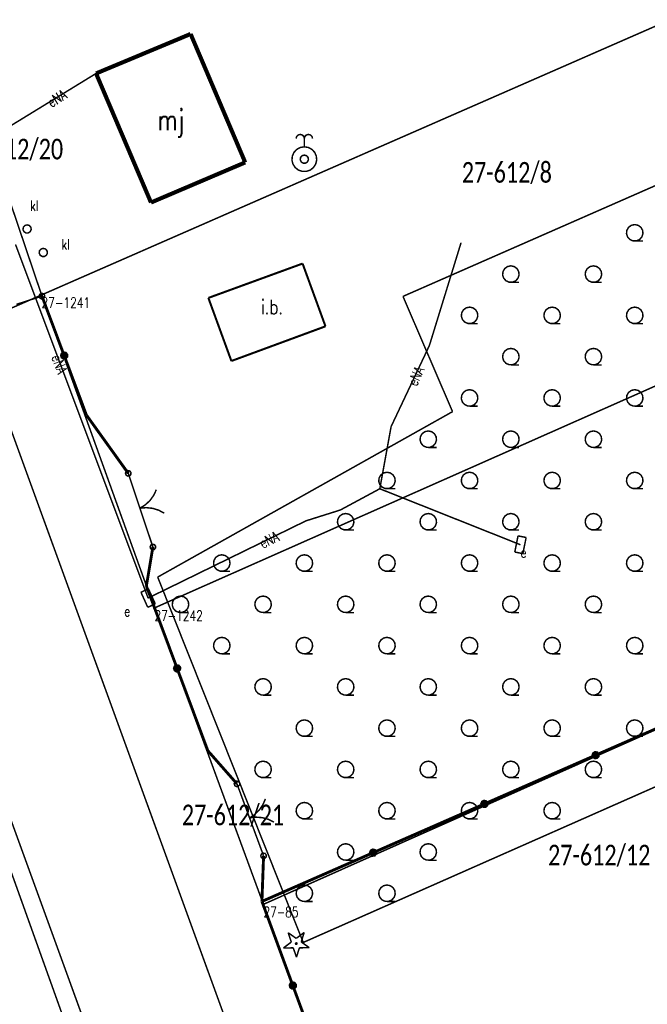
# Model space of a CAD drawing. Header units: metres. Extents: x 7542868 to 7543897, y 5828496 to 5830561.
# Tile 79 of 122: x 7543419 to 7543457, y 5830143 to 5830203. Entities that reach past the tile are written whole.
import ezdxf
from ezdxf.enums import TextEntityAlignment as Align

# ---------------------------------------------------------------- set-up
doc = ezdxf.new("R2010")
doc.units = ezdxf.units.M
doc.header["$MEASUREMENT"] = 0
for name, color, linetype in [('BDOT500_BUIB_E_T_6', 7, 'Continuous'), ('BDOT500_BUIB_L_10', 7, 'Continuous'), ('BDOT500_KTOK_L_1', 7, 'Continuous'), ('BDOT500_KTOK_L_4', 7, 'Continuous'), ('BDOT500_OBOP_T_0', 7, 'Continuous'), ('BDOT500_PTTL_L_4', 7, 'Continuous'), ('BUDYNKI_EGBB_E_T_0', 7, 'Continuous'), ('BUDYNKI_EGBB_L_0', 7, 'Continuous'), ('GESUT_SUPE_E_T_3', 7, 'Continuous'), ('GESUT_SUPE_L_3', 7, 'Continuous'), ('GESUT_SUUE_E_T_2', 7, 'Continuous'), ('GESUT_SUUE_T_3', 7, 'Continuous'), ('GESUT_SUUK_E_T_3', 7, 'Continuous'), ('GESUT_SUUK_T_2', 7, 'Continuous'), ('GESUT_SUUK_T_4', 7, 'Continuous'), ('GESUT_SUUW_T_2', 7, 'Continuous'), ('GLOWNA_BAZA_DZIALKI', 7, 'Continuous'), ('GLOWNA_BAZA_NUMERY_PUNKTOW', 7, 'Continuous'), ('GLOWNA_BAZA_PUNKTY', 7, 'Continuous'), ('SZUMIN_511-1_DROGA_POM_UZUPEL__', 7, 'Continuous')]:
    doc.layers.add(name, color=color, linetype=linetype)
doc.layers.add('Numery_dzialek', color=7, linetype='Continuous', lineweight=13)
doc.styles.add('Legend', font='calibri.ttf')
doc.styles.add('STYL_ARIAL', font='simplex', dxfattribs={"width": 0.75, "oblique": 0.1})

msp = doc.modelspace()

# ---------------------------------------------------------------- linework, layer by layer
at = {"layer": 'BDOT500_BUIB_L_10', "color": 7, "const_width": 0.125}
for points in [[(7543430.0776, 5830186.0676), (7543435.7809, 5830188.1483)], [(7543435.7809, 5830188.1483), (7543437.1675, 5830184.3474)], [(7543431.4713, 5830182.2474), (7543430.0776, 5830186.0676)], [(7543437.1675, 5830184.3474), (7543431.4713, 5830182.2474)]]:
    msp.add_lwpolyline(points, dxfattribs=at)
at = {"layer": 'BDOT500_KTOK_L_1', "color": 7, "const_width": 0.09}
for points in [[(7543418.4561, 5830185.6761), (7543420.0021, 5830186.1781)], [(7543419.8676, 5830186.0741), (7543419.8323, 5830186.1849), (7543419.8764, 5830186.2925), (7543419.9794, 5830186.3466), (7543420.093, 5830186.3218), (7543420.1641, 5830186.2298), (7543420.1594, 5830186.1136), (7543420.0812, 5830186.0276), (7543419.9659, 5830186.012), (7543419.8676, 5830186.0741)], [(7543425.0932, 5830175.3389), (7543425.0579, 5830175.4497), (7543425.102, 5830175.5573), (7543425.2049, 5830175.6113), (7543425.3186, 5830175.5866), (7543425.3897, 5830175.4946), (7543425.385, 5830175.3784), (7543425.3067, 5830175.2924), (7543425.1915, 5830175.2768), (7543425.0932, 5830175.3389)], [(7543425.2277, 5830175.4429), (7543425.7752, 5830173.8055)], [(7543425.6959, 5830174.0426), (7543426.1715, 5830172.62)], [(7543426.9288, 5830174.4548), (7543426.7665, 5830174.1068), (7543426.5407, 5830173.7962), (7543426.2596, 5830173.5344), (7543425.9337, 5830173.3313)], [(7543425.9337, 5830173.3313), (7543426.3163, 5830173.365), (7543426.6982, 5830173.3249), (7543427.0655, 5830173.2126), (7543427.4045, 5830173.0322)], [(7543426.1715, 5830172.62), (7543426.719, 5830170.9826)], [(7543426.5845, 5830170.8786), (7543426.5491, 5830170.9894), (7543426.5933, 5830171.097), (7543426.6962, 5830171.1511), (7543426.8098, 5830171.1263), (7543426.881, 5830171.0343), (7543426.8763, 5830170.9181), (7543426.798, 5830170.8321), (7543426.6828, 5830170.8165), (7543426.5845, 5830170.8786)], [(7543431.6752, 5830156.5319), (7543431.6398, 5830156.6427), (7543431.684, 5830156.7503), (7543431.7869, 5830156.8043), (7543431.9005, 5830156.7796), (7543431.9717, 5830156.6876), (7543431.967, 5830156.5714), (7543431.8887, 5830156.4854), (7543431.7735, 5830156.4698), (7543431.6752, 5830156.5319)], [(7543431.8097, 5830156.6359), (7543432.3984, 5830155.0424)], [(7543433.5312, 5830155.7274), (7543433.3798, 5830155.3745), (7543433.1638, 5830155.057), (7543432.8911, 5830154.7867), (7543432.5717, 5830154.5734)], [(7543432.3118, 5830155.2769), (7543432.8316, 5830153.8699)], [(7543432.5717, 5830154.5734), (7543432.953, 5830154.619), (7543433.336, 5830154.5909), (7543433.7066, 5830154.4902), (7543434.051, 5830154.3204)], [(7543432.8316, 5830153.8699), (7543433.4203, 5830152.2764)], [(7543433.2858, 5830152.1725), (7543433.2505, 5830152.2833), (7543433.2946, 5830152.3908), (7543433.3975, 5830152.4449), (7543433.5112, 5830152.4201), (7543433.5823, 5830152.3281), (7543433.5776, 5830152.2119), (7543433.4993, 5830152.1259), (7543433.3841, 5830152.1103), (7543433.2858, 5830152.1725)]]:
    msp.add_lwpolyline(points, dxfattribs=at)
at = {"layer": 'BDOT500_KTOK_L_4', "color": 7, "const_width": 0.175}
for points in [[(7543421.3474, 5830182.5769), (7543420.0021, 5830186.1781)], [(7543421.2129, 5830182.473), (7543421.1776, 5830182.5838), (7543421.2217, 5830182.6913), (7543421.3247, 5830182.7454), (7543421.4383, 5830182.7206), (7543421.5094, 5830182.6286), (7543421.5047, 5830182.5124), (7543421.4265, 5830182.4264), (7543421.3112, 5830182.4108), (7543421.2129, 5830182.473)], [(7543422.6927, 5830178.9758), (7543421.3474, 5830182.5769)], [(7543425.2277, 5830175.4429), (7543422.6927, 5830178.9758)], [(7543426.3254, 5830168.6195), (7543426.719, 5830170.9826)], [(7543428.1854, 5830163.6317), (7543426.3254, 5830168.6195)], [(7543428.0509, 5830163.5277), (7543428.0156, 5830163.6385), (7543428.0597, 5830163.7461), (7543428.1627, 5830163.8002), (7543428.2763, 5830163.7754), (7543428.3474, 5830163.6834), (7543428.3427, 5830163.5672), (7543428.2645, 5830163.4812), (7543428.1492, 5830163.4656), (7543428.0509, 5830163.5277)], [(7543430.0455, 5830158.6439), (7543428.1854, 5830163.6317)], [(7543460.2586, 5830161.3276), (7543453.5238, 5830158.3745)], [(7543431.8097, 5830156.6359), (7543430.0455, 5830158.6439)], [(7543453.5238, 5830158.3745), (7543446.789, 5830155.4214)], [(7543453.3893, 5830158.2706), (7543453.3539, 5830158.3813), (7543453.3981, 5830158.4889), (7543453.501, 5830158.543), (7543453.6146, 5830158.5182), (7543453.6858, 5830158.4262), (7543453.6811, 5830158.31), (7543453.6028, 5830158.224), (7543453.4876, 5830158.2084), (7543453.3893, 5830158.2706)], [(7543446.789, 5830155.4214), (7543440.0543, 5830152.4684)], [(7543446.6545, 5830155.3175), (7543446.6192, 5830155.4283), (7543446.6633, 5830155.5359), (7543446.7663, 5830155.5899), (7543446.8799, 5830155.5651), (7543446.951, 5830155.4731), (7543446.9463, 5830155.3569), (7543446.8681, 5830155.2709), (7543446.7528, 5830155.2553), (7543446.6545, 5830155.3175)], [(7543440.0543, 5830152.4684), (7543433.3195, 5830149.5153)], [(7543439.9198, 5830152.3644), (7543439.8844, 5830152.4752), (7543439.9285, 5830152.5828), (7543440.0315, 5830152.6368), (7543440.1451, 5830152.6121), (7543440.2162, 5830152.5201), (7543440.2116, 5830152.4039), (7543440.1333, 5830152.3179), (7543440.0181, 5830152.3023), (7543439.9198, 5830152.3644)], [(7543433.3195, 5830149.5153), (7543433.4203, 5830152.2764)], [(7543435.1903, 5830144.4226), (7543433.3195, 5830149.5153)], [(7543435.0558, 5830144.3186), (7543435.0204, 5830144.4294), (7543435.0645, 5830144.537), (7543435.1675, 5830144.591), (7543435.2811, 5830144.5663), (7543435.3522, 5830144.4743), (7543435.3476, 5830144.3581), (7543435.2693, 5830144.2721), (7543435.1541, 5830144.2565), (7543435.0558, 5830144.3186)], [(7543437.061, 5830139.3298), (7543435.1903, 5830144.4226)]]:
    msp.add_lwpolyline(points, dxfattribs=at)
at = {"layer": 'BDOT500_OBOP_T_0', "color": 3, "const_width": 0.09}
for points in [[(7543434.9063, 5830147.6221), (7543435.3961, 5830147.2754)], [(7543435.0988, 5830147.0537), (7543434.9063, 5830147.6221)], [(7543435.3961, 5830147.2754), (7543435.8771, 5830147.6341)], [(7543435.8771, 5830147.6341), (7543435.6988, 5830147.0612)], [(7543435.6988, 5830147.0612), (7543436.1886, 5830146.7145)], [(7543434.6178, 5830146.695), (7543435.0988, 5830147.0537)], [(7543435.2178, 5830146.7025), (7543434.6178, 5830146.695)], [(7543435.4103, 5830146.1341), (7543435.2178, 5830146.7025)], [(7543435.4, 5830147.005), (7543435.4318, 5830146.9918), (7543435.445, 5830146.96), (7543435.4318, 5830146.9282), (7543435.4, 5830146.915), (7543435.3682, 5830146.9282), (7543435.355, 5830146.96), (7543435.3682, 5830146.9918), (7543435.4, 5830147.005)], [(7543435.5886, 5830146.7071), (7543435.4103, 5830146.1341)], [(7543436.1886, 5830146.7145), (7543435.5886, 5830146.7071)]]:
    msp.add_lwpolyline(points, dxfattribs=at)
at = {"layer": 'BDOT500_PTTL_L_4', "color": 7, "const_width": 0.09}
for points in [[(7543441.86, 5830186.16), (7543478.07, 5830202.06)], [(7543455.89, 5830190.51), (7543456.0934, 5830190.4668), (7543456.2616, 5830190.3446), (7543456.3655, 5830190.1645), (7543456.3873, 5830189.9577), (7543456.323, 5830189.76), (7543456.1839, 5830189.6055), (7543455.994, 5830189.5209), (7543455.786, 5830189.5209), (7543455.5961, 5830189.6055), (7543455.457, 5830189.76), (7543455.3927, 5830189.9577), (7543455.4145, 5830190.1645), (7543455.5184, 5830190.3446), (7543455.6866, 5830190.4668), (7543455.89, 5830190.51)], [(7543455.89, 5830189.51), (7543456.39, 5830189.51)], [(7543448.39, 5830188.01), (7543448.5934, 5830187.9668), (7543448.7616, 5830187.8446), (7543448.8655, 5830187.6645), (7543448.8873, 5830187.4577), (7543448.823, 5830187.26), (7543448.6839, 5830187.1055), (7543448.494, 5830187.0209), (7543448.286, 5830187.0209), (7543448.0961, 5830187.1055), (7543447.957, 5830187.26), (7543447.8927, 5830187.4577), (7543447.9145, 5830187.6645), (7543448.0184, 5830187.8446), (7543448.1866, 5830187.9668), (7543448.39, 5830188.01)], [(7543453.39, 5830188.01), (7543453.5934, 5830187.9668), (7543453.7616, 5830187.8446), (7543453.8655, 5830187.6645), (7543453.8873, 5830187.4577), (7543453.823, 5830187.26), (7543453.6839, 5830187.1055), (7543453.494, 5830187.0209), (7543453.286, 5830187.0209), (7543453.0961, 5830187.1055), (7543452.957, 5830187.26), (7543452.8927, 5830187.4577), (7543452.9145, 5830187.6645), (7543453.0184, 5830187.8446), (7543453.1866, 5830187.9668), (7543453.39, 5830188.01)], [(7543448.39, 5830187.01), (7543448.89, 5830187.01)], [(7543453.39, 5830187.01), (7543453.89, 5830187.01)], [(7543444.86, 5830179.18), (7543441.86, 5830186.16)], [(7543445.89, 5830185.51), (7543446.0934, 5830185.4668), (7543446.2616, 5830185.3446), (7543446.3655, 5830185.1645), (7543446.3873, 5830184.9577), (7543446.323, 5830184.76), (7543446.1839, 5830184.6055), (7543445.994, 5830184.5209), (7543445.786, 5830184.5209), (7543445.5961, 5830184.6055), (7543445.457, 5830184.76), (7543445.3927, 5830184.9577), (7543445.4145, 5830185.1645), (7543445.5184, 5830185.3446), (7543445.6866, 5830185.4668), (7543445.89, 5830185.51)], [(7543450.89, 5830185.51), (7543451.0934, 5830185.4668), (7543451.2616, 5830185.3446), (7543451.3655, 5830185.1645), (7543451.3873, 5830184.9577), (7543451.323, 5830184.76), (7543451.1839, 5830184.6055), (7543450.994, 5830184.5209), (7543450.786, 5830184.5209), (7543450.5961, 5830184.6055), (7543450.457, 5830184.76), (7543450.3927, 5830184.9577), (7543450.4145, 5830185.1645), (7543450.5184, 5830185.3446), (7543450.6866, 5830185.4668), (7543450.89, 5830185.51)], [(7543455.89, 5830185.51), (7543456.0934, 5830185.4668), (7543456.2616, 5830185.3446), (7543456.3655, 5830185.1645), (7543456.3873, 5830184.9577), (7543456.323, 5830184.76), (7543456.1839, 5830184.6055), (7543455.994, 5830184.5209), (7543455.786, 5830184.5209), (7543455.5961, 5830184.6055), (7543455.457, 5830184.76), (7543455.3927, 5830184.9577), (7543455.4145, 5830185.1645), (7543455.5184, 5830185.3446), (7543455.6866, 5830185.4668), (7543455.89, 5830185.51)], [(7543445.89, 5830184.51), (7543446.39, 5830184.51)], [(7543450.89, 5830184.51), (7543451.39, 5830184.51)], [(7543455.89, 5830184.51), (7543456.39, 5830184.51)], [(7543448.39, 5830183.01), (7543448.5934, 5830182.9668), (7543448.7616, 5830182.8446), (7543448.8655, 5830182.6645), (7543448.8873, 5830182.4577), (7543448.823, 5830182.26), (7543448.6839, 5830182.1055), (7543448.494, 5830182.0209), (7543448.286, 5830182.0209), (7543448.0961, 5830182.1055), (7543447.957, 5830182.26), (7543447.8927, 5830182.4577), (7543447.9145, 5830182.6645), (7543448.0184, 5830182.8446), (7543448.1866, 5830182.9668), (7543448.39, 5830183.01)], [(7543453.39, 5830183.01), (7543453.5934, 5830182.9668), (7543453.7616, 5830182.8446), (7543453.8655, 5830182.6645), (7543453.8873, 5830182.4577), (7543453.823, 5830182.26), (7543453.6839, 5830182.1055), (7543453.494, 5830182.0209), (7543453.286, 5830182.0209), (7543453.0961, 5830182.1055), (7543452.957, 5830182.26), (7543452.8927, 5830182.4577), (7543452.9145, 5830182.6645), (7543453.0184, 5830182.8446), (7543453.1866, 5830182.9668), (7543453.39, 5830183.01)], [(7543448.39, 5830182.01), (7543448.89, 5830182.01)], [(7543453.39, 5830182.01), (7543453.89, 5830182.01)], [(7543445.89, 5830180.51), (7543446.0934, 5830180.4668), (7543446.2616, 5830180.3446), (7543446.3655, 5830180.1645), (7543446.3873, 5830179.9577), (7543446.323, 5830179.76), (7543446.1839, 5830179.6055), (7543445.994, 5830179.5209), (7543445.786, 5830179.5209), (7543445.5961, 5830179.6055), (7543445.457, 5830179.76), (7543445.3927, 5830179.9577), (7543445.4145, 5830180.1645), (7543445.5184, 5830180.3446), (7543445.6866, 5830180.4668), (7543445.89, 5830180.51)], [(7543450.89, 5830180.51), (7543451.0934, 5830180.4668), (7543451.2616, 5830180.3446), (7543451.3655, 5830180.1645), (7543451.3873, 5830179.9577), (7543451.323, 5830179.76), (7543451.1839, 5830179.6055), (7543450.994, 5830179.5209), (7543450.786, 5830179.5209), (7543450.5961, 5830179.6055), (7543450.457, 5830179.76), (7543450.3927, 5830179.9577), (7543450.4145, 5830180.1645), (7543450.5184, 5830180.3446), (7543450.6866, 5830180.4668), (7543450.89, 5830180.51)], [(7543455.89, 5830180.51), (7543456.0934, 5830180.4668), (7543456.2616, 5830180.3446), (7543456.3655, 5830180.1645), (7543456.3873, 5830179.9577), (7543456.323, 5830179.76), (7543456.1839, 5830179.6055), (7543455.994, 5830179.5209), (7543455.786, 5830179.5209), (7543455.5961, 5830179.6055), (7543455.457, 5830179.76), (7543455.3927, 5830179.9577), (7543455.4145, 5830180.1645), (7543455.5184, 5830180.3446), (7543455.6866, 5830180.4668), (7543455.89, 5830180.51)], [(7543445.89, 5830179.51), (7543446.39, 5830179.51)], [(7543450.89, 5830179.51), (7543451.39, 5830179.51)], [(7543455.89, 5830179.51), (7543456.39, 5830179.51)], [(7543427.01, 5830169.16), (7543444.86, 5830179.18)], [(7543443.39, 5830178.01), (7543443.5934, 5830177.9668), (7543443.7616, 5830177.8446), (7543443.8655, 5830177.6645), (7543443.8873, 5830177.4577), (7543443.823, 5830177.26), (7543443.6839, 5830177.1055), (7543443.494, 5830177.0209), (7543443.286, 5830177.0209), (7543443.0961, 5830177.1055), (7543442.957, 5830177.26), (7543442.8927, 5830177.4577), (7543442.9145, 5830177.6645), (7543443.0184, 5830177.8446), (7543443.1866, 5830177.9668), (7543443.39, 5830178.01)], [(7543448.39, 5830178.01), (7543448.5934, 5830177.9668), (7543448.7616, 5830177.8446), (7543448.8655, 5830177.6645), (7543448.8873, 5830177.4577), (7543448.823, 5830177.26), (7543448.6839, 5830177.1055), (7543448.494, 5830177.0209), (7543448.286, 5830177.0209), (7543448.0961, 5830177.1055), (7543447.957, 5830177.26), (7543447.8927, 5830177.4577), (7543447.9145, 5830177.6645), (7543448.0184, 5830177.8446), (7543448.1866, 5830177.9668), (7543448.39, 5830178.01)], [(7543453.39, 5830178.01), (7543453.5934, 5830177.9668), (7543453.7616, 5830177.8446), (7543453.8655, 5830177.6645), (7543453.8873, 5830177.4577), (7543453.823, 5830177.26), (7543453.6839, 5830177.1055), (7543453.494, 5830177.0209), (7543453.286, 5830177.0209), (7543453.0961, 5830177.1055), (7543452.957, 5830177.26), (7543452.8927, 5830177.4577), (7543452.9145, 5830177.6645), (7543453.0184, 5830177.8446), (7543453.1866, 5830177.9668), (7543453.39, 5830178.01)], [(7543443.39, 5830177.01), (7543443.89, 5830177.01)], [(7543448.39, 5830177.01), (7543448.89, 5830177.01)], [(7543453.39, 5830177.01), (7543453.89, 5830177.01)], [(7543440.89, 5830175.51), (7543441.0934, 5830175.4668), (7543441.2616, 5830175.3446), (7543441.3655, 5830175.1645), (7543441.3873, 5830174.9577), (7543441.323, 5830174.76), (7543441.1839, 5830174.6055), (7543440.994, 5830174.5209), (7543440.786, 5830174.5209), (7543440.5961, 5830174.6055), (7543440.457, 5830174.76), (7543440.3927, 5830174.9577), (7543440.4145, 5830175.1645), (7543440.5184, 5830175.3446), (7543440.6866, 5830175.4668), (7543440.89, 5830175.51)], [(7543445.89, 5830175.51), (7543446.0934, 5830175.4668), (7543446.2616, 5830175.3446), (7543446.3655, 5830175.1645), (7543446.3873, 5830174.9577), (7543446.323, 5830174.76), (7543446.1839, 5830174.6055), (7543445.994, 5830174.5209), (7543445.786, 5830174.5209), (7543445.5961, 5830174.6055), (7543445.457, 5830174.76), (7543445.3927, 5830174.9577), (7543445.4145, 5830175.1645), (7543445.5184, 5830175.3446), (7543445.6866, 5830175.4668), (7543445.89, 5830175.51)], [(7543450.89, 5830175.51), (7543451.0934, 5830175.4668), (7543451.2616, 5830175.3446), (7543451.3655, 5830175.1645), (7543451.3873, 5830174.9577), (7543451.323, 5830174.76), (7543451.1839, 5830174.6055), (7543450.994, 5830174.5209), (7543450.786, 5830174.5209), (7543450.5961, 5830174.6055), (7543450.457, 5830174.76), (7543450.3927, 5830174.9577), (7543450.4145, 5830175.1645), (7543450.5184, 5830175.3446), (7543450.6866, 5830175.4668), (7543450.89, 5830175.51)], [(7543455.89, 5830175.51), (7543456.0934, 5830175.4668), (7543456.2616, 5830175.3446), (7543456.3655, 5830175.1645), (7543456.3873, 5830174.9577), (7543456.323, 5830174.76), (7543456.1839, 5830174.6055), (7543455.994, 5830174.5209), (7543455.786, 5830174.5209), (7543455.5961, 5830174.6055), (7543455.457, 5830174.76), (7543455.3927, 5830174.9577), (7543455.4145, 5830175.1645), (7543455.5184, 5830175.3446), (7543455.6866, 5830175.4668), (7543455.89, 5830175.51)], [(7543440.89, 5830174.51), (7543441.39, 5830174.51)], [(7543445.89, 5830174.51), (7543446.39, 5830174.51)], [(7543450.89, 5830174.51), (7543451.39, 5830174.51)], [(7543455.89, 5830174.51), (7543456.39, 5830174.51)], [(7543410.46, 5830172.74), (7543435.63, 5830102.47)], [(7543438.39, 5830173.01), (7543438.5934, 5830172.9668), (7543438.7616, 5830172.8446), (7543438.8655, 5830172.6645), (7543438.8873, 5830172.4577), (7543438.823, 5830172.26), (7543438.6839, 5830172.1055), (7543438.494, 5830172.0209), (7543438.286, 5830172.0209), (7543438.0961, 5830172.1055), (7543437.957, 5830172.26), (7543437.8927, 5830172.4577), (7543437.9145, 5830172.6645), (7543438.0184, 5830172.8446), (7543438.1866, 5830172.9668), (7543438.39, 5830173.01)], [(7543443.39, 5830173.01), (7543443.5934, 5830172.9668), (7543443.7616, 5830172.8446), (7543443.8655, 5830172.6645), (7543443.8873, 5830172.4577), (7543443.823, 5830172.26), (7543443.6839, 5830172.1055), (7543443.494, 5830172.0209), (7543443.286, 5830172.0209), (7543443.0961, 5830172.1055), (7543442.957, 5830172.26), (7543442.8927, 5830172.4577), (7543442.9145, 5830172.6645), (7543443.0184, 5830172.8446), (7543443.1866, 5830172.9668), (7543443.39, 5830173.01)], [(7543448.39, 5830173.01), (7543448.5934, 5830172.9668), (7543448.7616, 5830172.8446), (7543448.8655, 5830172.6645), (7543448.8873, 5830172.4577), (7543448.823, 5830172.26), (7543448.6839, 5830172.1055), (7543448.494, 5830172.0209), (7543448.286, 5830172.0209), (7543448.0961, 5830172.1055), (7543447.957, 5830172.26), (7543447.8927, 5830172.4577), (7543447.9145, 5830172.6645), (7543448.0184, 5830172.8446), (7543448.1866, 5830172.9668), (7543448.39, 5830173.01)], [(7543453.39, 5830173.01), (7543453.5934, 5830172.9668), (7543453.7616, 5830172.8446), (7543453.8655, 5830172.6645), (7543453.8873, 5830172.4577), (7543453.823, 5830172.26), (7543453.6839, 5830172.1055), (7543453.494, 5830172.0209), (7543453.286, 5830172.0209), (7543453.0961, 5830172.1055), (7543452.957, 5830172.26), (7543452.8927, 5830172.4577), (7543452.9145, 5830172.6645), (7543453.0184, 5830172.8446), (7543453.1866, 5830172.9668), (7543453.39, 5830173.01)], [(7543438.39, 5830172.01), (7543438.89, 5830172.01)], [(7543443.39, 5830172.01), (7543443.89, 5830172.01)], [(7543448.39, 5830172.01), (7543448.89, 5830172.01)], [(7543453.39, 5830172.01), (7543453.89, 5830172.01)], [(7543430.89, 5830170.51), (7543431.0934, 5830170.4668), (7543431.2616, 5830170.3446), (7543431.3655, 5830170.1645), (7543431.3873, 5830169.9577), (7543431.323, 5830169.76), (7543431.1839, 5830169.6055), (7543430.994, 5830169.5209), (7543430.786, 5830169.5209), (7543430.5961, 5830169.6055), (7543430.457, 5830169.76), (7543430.3927, 5830169.9577), (7543430.4145, 5830170.1645), (7543430.5184, 5830170.3446), (7543430.6866, 5830170.4668), (7543430.89, 5830170.51)], [(7543435.89, 5830170.51), (7543436.0934, 5830170.4668), (7543436.2616, 5830170.3446), (7543436.3655, 5830170.1645), (7543436.3873, 5830169.9577), (7543436.323, 5830169.76), (7543436.1839, 5830169.6055), (7543435.994, 5830169.5209), (7543435.786, 5830169.5209), (7543435.5961, 5830169.6055), (7543435.457, 5830169.76), (7543435.3927, 5830169.9577), (7543435.4145, 5830170.1645), (7543435.5184, 5830170.3446), (7543435.6866, 5830170.4668), (7543435.89, 5830170.51)], [(7543440.89, 5830170.51), (7543441.0934, 5830170.4668), (7543441.2616, 5830170.3446), (7543441.3655, 5830170.1645), (7543441.3873, 5830169.9577), (7543441.323, 5830169.76), (7543441.1839, 5830169.6055), (7543440.994, 5830169.5209), (7543440.786, 5830169.5209), (7543440.5961, 5830169.6055), (7543440.457, 5830169.76), (7543440.3927, 5830169.9577), (7543440.4145, 5830170.1645), (7543440.5184, 5830170.3446), (7543440.6866, 5830170.4668), (7543440.89, 5830170.51)], [(7543445.89, 5830170.51), (7543446.0934, 5830170.4668), (7543446.2616, 5830170.3446), (7543446.3655, 5830170.1645), (7543446.3873, 5830169.9577), (7543446.323, 5830169.76), (7543446.1839, 5830169.6055), (7543445.994, 5830169.5209), (7543445.786, 5830169.5209), (7543445.5961, 5830169.6055), (7543445.457, 5830169.76), (7543445.3927, 5830169.9577), (7543445.4145, 5830170.1645), (7543445.5184, 5830170.3446), (7543445.6866, 5830170.4668), (7543445.89, 5830170.51)], [(7543450.89, 5830170.51), (7543451.0934, 5830170.4668), (7543451.2616, 5830170.3446), (7543451.3655, 5830170.1645), (7543451.3873, 5830169.9577), (7543451.323, 5830169.76), (7543451.1839, 5830169.6055), (7543450.994, 5830169.5209), (7543450.786, 5830169.5209), (7543450.5961, 5830169.6055), (7543450.457, 5830169.76), (7543450.3927, 5830169.9577), (7543450.4145, 5830170.1645), (7543450.5184, 5830170.3446), (7543450.6866, 5830170.4668), (7543450.89, 5830170.51)], [(7543455.89, 5830170.51), (7543456.0934, 5830170.4668), (7543456.2616, 5830170.3446), (7543456.3655, 5830170.1645), (7543456.3873, 5830169.9577), (7543456.323, 5830169.76), (7543456.1839, 5830169.6055), (7543455.994, 5830169.5209), (7543455.786, 5830169.5209), (7543455.5961, 5830169.6055), (7543455.457, 5830169.76), (7543455.3927, 5830169.9577), (7543455.4145, 5830170.1645), (7543455.5184, 5830170.3446), (7543455.6866, 5830170.4668), (7543455.89, 5830170.51)], [(7543435.82, 5830147.03), (7543427.01, 5830169.16)], [(7543430.89, 5830169.51), (7543431.39, 5830169.51)], [(7543435.89, 5830169.51), (7543436.39, 5830169.51)], [(7543440.89, 5830169.51), (7543441.39, 5830169.51)], [(7543445.89, 5830169.51), (7543446.39, 5830169.51)], [(7543450.89, 5830169.51), (7543451.39, 5830169.51)], [(7543455.89, 5830169.51), (7543456.39, 5830169.51)], [(7543428.39, 5830168.01), (7543428.5934, 5830167.9668), (7543428.7616, 5830167.8446), (7543428.8655, 5830167.6645), (7543428.8873, 5830167.4577), (7543428.823, 5830167.26), (7543428.6839, 5830167.1055), (7543428.494, 5830167.0209), (7543428.286, 5830167.0209), (7543428.0961, 5830167.1055), (7543427.957, 5830167.26), (7543427.8927, 5830167.4577), (7543427.9145, 5830167.6645), (7543428.0184, 5830167.8446), (7543428.1866, 5830167.9668), (7543428.39, 5830168.01)], [(7543433.39, 5830168.01), (7543433.5934, 5830167.9668), (7543433.7616, 5830167.8446), (7543433.8655, 5830167.6645), (7543433.8873, 5830167.4577), (7543433.823, 5830167.26), (7543433.6839, 5830167.1055), (7543433.494, 5830167.0209), (7543433.286, 5830167.0209), (7543433.0961, 5830167.1055), (7543432.957, 5830167.26), (7543432.8927, 5830167.4577), (7543432.9145, 5830167.6645), (7543433.0184, 5830167.8446), (7543433.1866, 5830167.9668), (7543433.39, 5830168.01)], [(7543438.39, 5830168.01), (7543438.5934, 5830167.9668), (7543438.7616, 5830167.8446), (7543438.8655, 5830167.6645), (7543438.8873, 5830167.4577), (7543438.823, 5830167.26), (7543438.6839, 5830167.1055), (7543438.494, 5830167.0209), (7543438.286, 5830167.0209), (7543438.0961, 5830167.1055), (7543437.957, 5830167.26), (7543437.8927, 5830167.4577), (7543437.9145, 5830167.6645), (7543438.0184, 5830167.8446), (7543438.1866, 5830167.9668), (7543438.39, 5830168.01)], [(7543443.39, 5830168.01), (7543443.5934, 5830167.9668), (7543443.7616, 5830167.8446), (7543443.8655, 5830167.6645), (7543443.8873, 5830167.4577), (7543443.823, 5830167.26), (7543443.6839, 5830167.1055), (7543443.494, 5830167.0209), (7543443.286, 5830167.0209), (7543443.0961, 5830167.1055), (7543442.957, 5830167.26), (7543442.8927, 5830167.4577), (7543442.9145, 5830167.6645), (7543443.0184, 5830167.8446), (7543443.1866, 5830167.9668), (7543443.39, 5830168.01)], [(7543448.39, 5830168.01), (7543448.5934, 5830167.9668), (7543448.7616, 5830167.8446), (7543448.8655, 5830167.6645), (7543448.8873, 5830167.4577), (7543448.823, 5830167.26), (7543448.6839, 5830167.1055), (7543448.494, 5830167.0209), (7543448.286, 5830167.0209), (7543448.0961, 5830167.1055), (7543447.957, 5830167.26), (7543447.8927, 5830167.4577), (7543447.9145, 5830167.6645), (7543448.0184, 5830167.8446), (7543448.1866, 5830167.9668), (7543448.39, 5830168.01)], [(7543453.39, 5830168.01), (7543453.5934, 5830167.9668), (7543453.7616, 5830167.8446), (7543453.8655, 5830167.6645), (7543453.8873, 5830167.4577), (7543453.823, 5830167.26), (7543453.6839, 5830167.1055), (7543453.494, 5830167.0209), (7543453.286, 5830167.0209), (7543453.0961, 5830167.1055), (7543452.957, 5830167.26), (7543452.8927, 5830167.4577), (7543452.9145, 5830167.6645), (7543453.0184, 5830167.8446), (7543453.1866, 5830167.9668), (7543453.39, 5830168.01)], [(7543428.39, 5830167.01), (7543428.89, 5830167.01)], [(7543433.39, 5830167.01), (7543433.89, 5830167.01)], [(7543438.39, 5830167.01), (7543438.89, 5830167.01)], [(7543443.39, 5830167.01), (7543443.89, 5830167.01)], [(7543448.39, 5830167.01), (7543448.89, 5830167.01)], [(7543453.39, 5830167.01), (7543453.89, 5830167.01)], [(7543430.89, 5830165.51), (7543431.0934, 5830165.4668), (7543431.2616, 5830165.3446), (7543431.3655, 5830165.1645), (7543431.3873, 5830164.9577), (7543431.323, 5830164.76), (7543431.1839, 5830164.6055), (7543430.994, 5830164.5209), (7543430.786, 5830164.5209), (7543430.5961, 5830164.6055), (7543430.457, 5830164.76), (7543430.3927, 5830164.9577), (7543430.4145, 5830165.1645), (7543430.5184, 5830165.3446), (7543430.6866, 5830165.4668), (7543430.89, 5830165.51)], [(7543435.89, 5830165.51), (7543436.0934, 5830165.4668), (7543436.2616, 5830165.3446), (7543436.3655, 5830165.1645), (7543436.3873, 5830164.9577), (7543436.323, 5830164.76), (7543436.1839, 5830164.6055), (7543435.994, 5830164.5209), (7543435.786, 5830164.5209), (7543435.5961, 5830164.6055), (7543435.457, 5830164.76), (7543435.3927, 5830164.9577), (7543435.4145, 5830165.1645), (7543435.5184, 5830165.3446), (7543435.6866, 5830165.4668), (7543435.89, 5830165.51)], [(7543440.89, 5830165.51), (7543441.0934, 5830165.4668), (7543441.2616, 5830165.3446), (7543441.3655, 5830165.1645), (7543441.3873, 5830164.9577), (7543441.323, 5830164.76), (7543441.1839, 5830164.6055), (7543440.994, 5830164.5209), (7543440.786, 5830164.5209), (7543440.5961, 5830164.6055), (7543440.457, 5830164.76), (7543440.3927, 5830164.9577), (7543440.4145, 5830165.1645), (7543440.5184, 5830165.3446), (7543440.6866, 5830165.4668), (7543440.89, 5830165.51)], [(7543445.89, 5830165.51), (7543446.0934, 5830165.4668), (7543446.2616, 5830165.3446), (7543446.3655, 5830165.1645), (7543446.3873, 5830164.9577), (7543446.323, 5830164.76), (7543446.1839, 5830164.6055), (7543445.994, 5830164.5209), (7543445.786, 5830164.5209), (7543445.5961, 5830164.6055), (7543445.457, 5830164.76), (7543445.3927, 5830164.9577), (7543445.4145, 5830165.1645), (7543445.5184, 5830165.3446), (7543445.6866, 5830165.4668), (7543445.89, 5830165.51)], [(7543450.89, 5830165.51), (7543451.0934, 5830165.4668), (7543451.2616, 5830165.3446), (7543451.3655, 5830165.1645), (7543451.3873, 5830164.9577), (7543451.323, 5830164.76), (7543451.1839, 5830164.6055), (7543450.994, 5830164.5209), (7543450.786, 5830164.5209), (7543450.5961, 5830164.6055), (7543450.457, 5830164.76), (7543450.3927, 5830164.9577), (7543450.4145, 5830165.1645), (7543450.5184, 5830165.3446), (7543450.6866, 5830165.4668), (7543450.89, 5830165.51)], [(7543455.89, 5830165.51), (7543456.0934, 5830165.4668), (7543456.2616, 5830165.3446), (7543456.3655, 5830165.1645), (7543456.3873, 5830164.9577), (7543456.323, 5830164.76), (7543456.1839, 5830164.6055), (7543455.994, 5830164.5209), (7543455.786, 5830164.5209), (7543455.5961, 5830164.6055), (7543455.457, 5830164.76), (7543455.3927, 5830164.9577), (7543455.4145, 5830165.1645), (7543455.5184, 5830165.3446), (7543455.6866, 5830165.4668), (7543455.89, 5830165.51)], [(7543430.89, 5830164.51), (7543431.39, 5830164.51)], [(7543435.89, 5830164.51), (7543436.39, 5830164.51)], [(7543440.89, 5830164.51), (7543441.39, 5830164.51)], [(7543445.89, 5830164.51), (7543446.39, 5830164.51)], [(7543450.89, 5830164.51), (7543451.39, 5830164.51)], [(7543455.89, 5830164.51), (7543456.39, 5830164.51)], [(7543433.39, 5830163.01), (7543433.5934, 5830162.9668), (7543433.7616, 5830162.8446), (7543433.8655, 5830162.6645), (7543433.8873, 5830162.4577), (7543433.823, 5830162.26), (7543433.6839, 5830162.1055), (7543433.494, 5830162.0209), (7543433.286, 5830162.0209), (7543433.0961, 5830162.1055), (7543432.957, 5830162.26), (7543432.8927, 5830162.4577), (7543432.9145, 5830162.6645), (7543433.0184, 5830162.8446), (7543433.1866, 5830162.9668), (7543433.39, 5830163.01)], [(7543471.48, 5830162.8), (7543435.82, 5830147.03)], [(7543438.39, 5830163.01), (7543438.5934, 5830162.9668), (7543438.7616, 5830162.8446), (7543438.8655, 5830162.6645), (7543438.8873, 5830162.4577), (7543438.823, 5830162.26), (7543438.6839, 5830162.1055), (7543438.494, 5830162.0209), (7543438.286, 5830162.0209), (7543438.0961, 5830162.1055), (7543437.957, 5830162.26), (7543437.8927, 5830162.4577), (7543437.9145, 5830162.6645), (7543438.0184, 5830162.8446), (7543438.1866, 5830162.9668), (7543438.39, 5830163.01)], [(7543443.39, 5830163.01), (7543443.5934, 5830162.9668), (7543443.7616, 5830162.8446), (7543443.8655, 5830162.6645), (7543443.8873, 5830162.4577), (7543443.823, 5830162.26), (7543443.6839, 5830162.1055), (7543443.494, 5830162.0209), (7543443.286, 5830162.0209), (7543443.0961, 5830162.1055), (7543442.957, 5830162.26), (7543442.8927, 5830162.4577), (7543442.9145, 5830162.6645), (7543443.0184, 5830162.8446), (7543443.1866, 5830162.9668), (7543443.39, 5830163.01)], [(7543448.39, 5830163.01), (7543448.5934, 5830162.9668), (7543448.7616, 5830162.8446), (7543448.8655, 5830162.6645), (7543448.8873, 5830162.4577), (7543448.823, 5830162.26), (7543448.6839, 5830162.1055), (7543448.494, 5830162.0209), (7543448.286, 5830162.0209), (7543448.0961, 5830162.1055), (7543447.957, 5830162.26), (7543447.8927, 5830162.4577), (7543447.9145, 5830162.6645), (7543448.0184, 5830162.8446), (7543448.1866, 5830162.9668), (7543448.39, 5830163.01)], [(7543453.39, 5830163.01), (7543453.5934, 5830162.9668), (7543453.7616, 5830162.8446), (7543453.8655, 5830162.6645), (7543453.8873, 5830162.4577), (7543453.823, 5830162.26), (7543453.6839, 5830162.1055), (7543453.494, 5830162.0209), (7543453.286, 5830162.0209), (7543453.0961, 5830162.1055), (7543452.957, 5830162.26), (7543452.8927, 5830162.4577), (7543452.9145, 5830162.6645), (7543453.0184, 5830162.8446), (7543453.1866, 5830162.9668), (7543453.39, 5830163.01)], [(7543433.39, 5830162.01), (7543433.89, 5830162.01)], [(7543438.39, 5830162.01), (7543438.89, 5830162.01)], [(7543443.39, 5830162.01), (7543443.89, 5830162.01)], [(7543448.39, 5830162.01), (7543448.89, 5830162.01)], [(7543453.39, 5830162.01), (7543453.89, 5830162.01)], [(7543435.89, 5830160.51), (7543436.0934, 5830160.4668), (7543436.2616, 5830160.3446), (7543436.3655, 5830160.1645), (7543436.3873, 5830159.9577), (7543436.323, 5830159.76), (7543436.1839, 5830159.6055), (7543435.994, 5830159.5209), (7543435.786, 5830159.5209), (7543435.5961, 5830159.6055), (7543435.457, 5830159.76), (7543435.3927, 5830159.9577), (7543435.4145, 5830160.1645), (7543435.5184, 5830160.3446), (7543435.6866, 5830160.4668), (7543435.89, 5830160.51)], [(7543440.89, 5830160.51), (7543441.0934, 5830160.4668), (7543441.2616, 5830160.3446), (7543441.3655, 5830160.1645), (7543441.3873, 5830159.9577), (7543441.323, 5830159.76), (7543441.1839, 5830159.6055), (7543440.994, 5830159.5209), (7543440.786, 5830159.5209), (7543440.5961, 5830159.6055), (7543440.457, 5830159.76), (7543440.3927, 5830159.9577), (7543440.4145, 5830160.1645), (7543440.5184, 5830160.3446), (7543440.6866, 5830160.4668), (7543440.89, 5830160.51)], [(7543445.89, 5830160.51), (7543446.0934, 5830160.4668), (7543446.2616, 5830160.3446), (7543446.3655, 5830160.1645), (7543446.3873, 5830159.9577), (7543446.323, 5830159.76), (7543446.1839, 5830159.6055), (7543445.994, 5830159.5209), (7543445.786, 5830159.5209), (7543445.5961, 5830159.6055), (7543445.457, 5830159.76), (7543445.3927, 5830159.9577), (7543445.4145, 5830160.1645), (7543445.5184, 5830160.3446), (7543445.6866, 5830160.4668), (7543445.89, 5830160.51)], [(7543450.89, 5830160.51), (7543451.0934, 5830160.4668), (7543451.2616, 5830160.3446), (7543451.3655, 5830160.1645), (7543451.3873, 5830159.9577), (7543451.323, 5830159.76), (7543451.1839, 5830159.6055), (7543450.994, 5830159.5209), (7543450.786, 5830159.5209), (7543450.5961, 5830159.6055), (7543450.457, 5830159.76), (7543450.3927, 5830159.9577), (7543450.4145, 5830160.1645), (7543450.5184, 5830160.3446), (7543450.6866, 5830160.4668), (7543450.89, 5830160.51)], [(7543455.89, 5830160.51), (7543456.0934, 5830160.4668), (7543456.2616, 5830160.3446), (7543456.3655, 5830160.1645), (7543456.3873, 5830159.9577), (7543456.323, 5830159.76), (7543456.1839, 5830159.6055), (7543455.994, 5830159.5209), (7543455.786, 5830159.5209), (7543455.5961, 5830159.6055), (7543455.457, 5830159.76), (7543455.3927, 5830159.9577), (7543455.4145, 5830160.1645), (7543455.5184, 5830160.3446), (7543455.6866, 5830160.4668), (7543455.89, 5830160.51)], [(7543435.89, 5830159.51), (7543436.39, 5830159.51)], [(7543440.89, 5830159.51), (7543441.39, 5830159.51)], [(7543445.89, 5830159.51), (7543446.39, 5830159.51)], [(7543450.89, 5830159.51), (7543451.39, 5830159.51)], [(7543455.89, 5830159.51), (7543456.39, 5830159.51)], [(7543433.39, 5830158.01), (7543433.5934, 5830157.9668), (7543433.7616, 5830157.8446), (7543433.8655, 5830157.6645), (7543433.8873, 5830157.4577), (7543433.823, 5830157.26), (7543433.6839, 5830157.1055), (7543433.494, 5830157.0209), (7543433.286, 5830157.0209), (7543433.0961, 5830157.1055), (7543432.957, 5830157.26), (7543432.8927, 5830157.4577), (7543432.9145, 5830157.6645), (7543433.0184, 5830157.8446), (7543433.1866, 5830157.9668), (7543433.39, 5830158.01)], [(7543438.39, 5830158.01), (7543438.5934, 5830157.9668), (7543438.7616, 5830157.8446), (7543438.8655, 5830157.6645), (7543438.8873, 5830157.4577), (7543438.823, 5830157.26), (7543438.6839, 5830157.1055), (7543438.494, 5830157.0209), (7543438.286, 5830157.0209), (7543438.0961, 5830157.1055), (7543437.957, 5830157.26), (7543437.8927, 5830157.4577), (7543437.9145, 5830157.6645), (7543438.0184, 5830157.8446), (7543438.1866, 5830157.9668), (7543438.39, 5830158.01)], [(7543443.39, 5830158.01), (7543443.5934, 5830157.9668), (7543443.7616, 5830157.8446), (7543443.8655, 5830157.6645), (7543443.8873, 5830157.4577), (7543443.823, 5830157.26), (7543443.6839, 5830157.1055), (7543443.494, 5830157.0209), (7543443.286, 5830157.0209), (7543443.0961, 5830157.1055), (7543442.957, 5830157.26), (7543442.8927, 5830157.4577), (7543442.9145, 5830157.6645), (7543443.0184, 5830157.8446), (7543443.1866, 5830157.9668), (7543443.39, 5830158.01)], [(7543448.39, 5830158.01), (7543448.5934, 5830157.9668), (7543448.7616, 5830157.8446), (7543448.8655, 5830157.6645), (7543448.8873, 5830157.4577), (7543448.823, 5830157.26), (7543448.6839, 5830157.1055), (7543448.494, 5830157.0209), (7543448.286, 5830157.0209), (7543448.0961, 5830157.1055), (7543447.957, 5830157.26), (7543447.8927, 5830157.4577), (7543447.9145, 5830157.6645), (7543448.0184, 5830157.8446), (7543448.1866, 5830157.9668), (7543448.39, 5830158.01)], [(7543453.39, 5830158.01), (7543453.5934, 5830157.9668), (7543453.7616, 5830157.8446), (7543453.8655, 5830157.6645), (7543453.8873, 5830157.4577), (7543453.823, 5830157.26), (7543453.6839, 5830157.1055), (7543453.494, 5830157.0209), (7543453.286, 5830157.0209), (7543453.0961, 5830157.1055), (7543452.957, 5830157.26), (7543452.8927, 5830157.4577), (7543452.9145, 5830157.6645), (7543453.0184, 5830157.8446), (7543453.1866, 5830157.9668), (7543453.39, 5830158.01)], [(7543433.39, 5830157.01), (7543433.89, 5830157.01)], [(7543438.39, 5830157.01), (7543438.89, 5830157.01)], [(7543443.39, 5830157.01), (7543443.89, 5830157.01)], [(7543448.39, 5830157.01), (7543448.89, 5830157.01)], [(7543453.39, 5830157.01), (7543453.89, 5830157.01)], [(7543435.89, 5830155.51), (7543436.0934, 5830155.4668), (7543436.2616, 5830155.3446), (7543436.3655, 5830155.1645), (7543436.3873, 5830154.9577), (7543436.323, 5830154.76), (7543436.1839, 5830154.6055), (7543435.994, 5830154.5209), (7543435.786, 5830154.5209), (7543435.5961, 5830154.6055), (7543435.457, 5830154.76), (7543435.3927, 5830154.9577), (7543435.4145, 5830155.1645), (7543435.5184, 5830155.3446), (7543435.6866, 5830155.4668), (7543435.89, 5830155.51)], [(7543440.89, 5830155.51), (7543441.0934, 5830155.4668), (7543441.2616, 5830155.3446), (7543441.3655, 5830155.1645), (7543441.3873, 5830154.9577), (7543441.323, 5830154.76), (7543441.1839, 5830154.6055), (7543440.994, 5830154.5209), (7543440.786, 5830154.5209), (7543440.5961, 5830154.6055), (7543440.457, 5830154.76), (7543440.3927, 5830154.9577), (7543440.4145, 5830155.1645), (7543440.5184, 5830155.3446), (7543440.6866, 5830155.4668), (7543440.89, 5830155.51)], [(7543445.89, 5830155.51), (7543446.0934, 5830155.4668), (7543446.2616, 5830155.3446), (7543446.3655, 5830155.1645), (7543446.3873, 5830154.9577), (7543446.323, 5830154.76), (7543446.1839, 5830154.6055), (7543445.994, 5830154.5209), (7543445.786, 5830154.5209), (7543445.5961, 5830154.6055), (7543445.457, 5830154.76), (7543445.3927, 5830154.9577), (7543445.4145, 5830155.1645), (7543445.5184, 5830155.3446), (7543445.6866, 5830155.4668), (7543445.89, 5830155.51)], [(7543450.89, 5830155.51), (7543451.0934, 5830155.4668), (7543451.2616, 5830155.3446), (7543451.3655, 5830155.1645), (7543451.3873, 5830154.9577), (7543451.323, 5830154.76), (7543451.1839, 5830154.6055), (7543450.994, 5830154.5209), (7543450.786, 5830154.5209), (7543450.5961, 5830154.6055), (7543450.457, 5830154.76), (7543450.3927, 5830154.9577), (7543450.4145, 5830155.1645), (7543450.5184, 5830155.3446), (7543450.6866, 5830155.4668), (7543450.89, 5830155.51)], [(7543435.89, 5830154.51), (7543436.39, 5830154.51)], [(7543440.89, 5830154.51), (7543441.39, 5830154.51)], [(7543445.89, 5830154.51), (7543446.39, 5830154.51)], [(7543450.89, 5830154.51), (7543451.39, 5830154.51)], [(7543438.39, 5830153.01), (7543438.5934, 5830152.9668), (7543438.7616, 5830152.8446), (7543438.8655, 5830152.6645), (7543438.8873, 5830152.4577), (7543438.823, 5830152.26), (7543438.6839, 5830152.1055), (7543438.494, 5830152.0209), (7543438.286, 5830152.0209), (7543438.0961, 5830152.1055), (7543437.957, 5830152.26), (7543437.8927, 5830152.4577), (7543437.9145, 5830152.6645), (7543438.0184, 5830152.8446), (7543438.1866, 5830152.9668), (7543438.39, 5830153.01)], [(7543443.39, 5830153.01), (7543443.5934, 5830152.9668), (7543443.7616, 5830152.8446), (7543443.8655, 5830152.6645), (7543443.8873, 5830152.4577), (7543443.823, 5830152.26), (7543443.6839, 5830152.1055), (7543443.494, 5830152.0209), (7543443.286, 5830152.0209), (7543443.0961, 5830152.1055), (7543442.957, 5830152.26), (7543442.8927, 5830152.4577), (7543442.9145, 5830152.6645), (7543443.0184, 5830152.8446), (7543443.1866, 5830152.9668), (7543443.39, 5830153.01)], [(7543438.39, 5830152.01), (7543438.89, 5830152.01)], [(7543443.39, 5830152.01), (7543443.89, 5830152.01)], [(7543435.89, 5830150.51), (7543436.0934, 5830150.4668), (7543436.2616, 5830150.3446), (7543436.3655, 5830150.1645), (7543436.3873, 5830149.9577), (7543436.323, 5830149.76), (7543436.1839, 5830149.6055), (7543435.994, 5830149.5209), (7543435.786, 5830149.5209), (7543435.5961, 5830149.6055), (7543435.457, 5830149.76), (7543435.3927, 5830149.9577), (7543435.4145, 5830150.1645), (7543435.5184, 5830150.3446), (7543435.6866, 5830150.4668), (7543435.89, 5830150.51)], [(7543440.89, 5830150.51), (7543441.0934, 5830150.4668), (7543441.2616, 5830150.3446), (7543441.3655, 5830150.1645), (7543441.3873, 5830149.9577), (7543441.323, 5830149.76), (7543441.1839, 5830149.6055), (7543440.994, 5830149.5209), (7543440.786, 5830149.5209), (7543440.5961, 5830149.6055), (7543440.457, 5830149.76), (7543440.3927, 5830149.9577), (7543440.4145, 5830150.1645), (7543440.5184, 5830150.3446), (7543440.6866, 5830150.4668), (7543440.89, 5830150.51)], [(7543435.89, 5830149.51), (7543436.39, 5830149.51)], [(7543440.89, 5830149.51), (7543441.39, 5830149.51)]]:
    msp.add_lwpolyline(points, dxfattribs=at)
at = {"layer": 'BUDYNKI_EGBB_L_0', "color": 34, "const_width": 0.25}
for points in [[(7543423.2787, 5830199.663), (7543429.003, 5830202.0532)], [(7543432.3077, 5830194.275), (7543429.003, 5830202.0532)], [(7543423.2787, 5830199.663), (7543426.6037, 5830191.8449)], [(7543426.6037, 5830191.8449), (7543432.3077, 5830194.275)]]:
    msp.add_lwpolyline(points, dxfattribs=at)
at = {"layer": 'GESUT_SUPE_L_3', "color": 1, "const_width": 0.09}
for points in [[(7543417.2735, 5830195.9806), (7543423.2787, 5830199.663)], [(7543443.4566, 5830183.181), (7543445.3757, 5830189.4135)], [(7543418.4001, 5830189.3074), (7543426.4299, 5830167.8889)], [(7543441.1404, 5830178.2741), (7543443.4566, 5830183.181)], [(7543440.4566, 5830174.5088), (7543441.1404, 5830178.2741)], [(7543438.0652, 5830173.2219), (7543440.4566, 5830174.5088)], [(7543440.4566, 5830174.5088), (7543448.9715, 5830171.1176)], [(7543435.9894, 5830172.5674), (7543438.0652, 5830173.2219)], [(7543426.4299, 5830167.8889), (7543435.9894, 5830172.5674)]]:
    msp.add_lwpolyline(points, dxfattribs=at)
at = {"layer": 'GESUT_SUUE_T_3', "color": 7, "const_width": 0.09}
for points in [[(7543448.8256, 5830171.6572), (7543448.6273, 5830170.6771)], [(7543449.3157, 5830171.5581), (7543448.8256, 5830171.6572)], [(7543449.1174, 5830170.5779), (7543449.3157, 5830171.5581)], [(7543448.6273, 5830170.6771), (7543449.1174, 5830170.5779)], [(7543426.4515, 5830168.4475), (7543425.996, 5830168.2414)], [(7543425.996, 5830168.2414), (7543426.4083, 5830167.3303)], [(7543426.8638, 5830167.5365), (7543426.4515, 5830168.4475)], [(7543426.4083, 5830167.3303), (7543426.8638, 5830167.5365)]]:
    msp.add_lwpolyline(points, dxfattribs=at)
at = {"layer": 'GESUT_SUUK_T_2', "color": 34, "const_width": 0.09}
for points in [[(7543419.1037, 5830190.4925), (7543419.2389, 5830190.4528), (7543419.3311, 5830190.3463), (7543419.3512, 5830190.2069), (7543419.2926, 5830190.0787), (7543419.1741, 5830190.0026), (7543419.0333, 5830190.0026), (7543418.9148, 5830190.0787), (7543418.8562, 5830190.2069), (7543418.8763, 5830190.3463), (7543418.9685, 5830190.4528), (7543419.1037, 5830190.4925)], [(7543420.0838, 5830189.0691), (7543420.2189, 5830189.0294), (7543420.3112, 5830188.9229), (7543420.3312, 5830188.7835), (7543420.2727, 5830188.6554), (7543420.1542, 5830188.5792), (7543420.0133, 5830188.5792), (7543419.8948, 5830188.6554), (7543419.8363, 5830188.7835), (7543419.8564, 5830188.9229), (7543419.9486, 5830189.0294), (7543420.0838, 5830189.0691)]]:
    msp.add_lwpolyline(points, dxfattribs=at)
at = {"layer": 'GESUT_SUUK_T_4', "color": 7, "const_width": 0.09}
for points in [[(7543419.1037, 5830190.4925), (7543419.2389, 5830190.4528), (7543419.3311, 5830190.3463), (7543419.3512, 5830190.2069), (7543419.2926, 5830190.0787), (7543419.1741, 5830190.0026), (7543419.0333, 5830190.0026), (7543418.9148, 5830190.0787), (7543418.8562, 5830190.2069), (7543418.8763, 5830190.3463), (7543418.9685, 5830190.4528), (7543419.1037, 5830190.4925)], [(7543420.0838, 5830189.0691), (7543420.2189, 5830189.0294), (7543420.3112, 5830188.9229), (7543420.3312, 5830188.7835), (7543420.2727, 5830188.6554), (7543420.1542, 5830188.5792), (7543420.0133, 5830188.5792), (7543419.8948, 5830188.6554), (7543419.8363, 5830188.7835), (7543419.8564, 5830188.9229), (7543419.9486, 5830189.0294), (7543420.0838, 5830189.0691)]]:
    msp.add_lwpolyline(points, dxfattribs=at)
at = {"layer": 'GESUT_SUUW_T_2', "color": 7, "const_width": 0.09}
for points in [[(7543435.3868, 5830195.72), (7543435.4203, 5830195.845), (7543435.5118, 5830195.9365), (7543435.6368, 5830195.97), (7543435.7618, 5830195.9365), (7543435.8534, 5830195.845), (7543435.8868, 5830195.72)], [(7543435.8868, 5830195.72), (7543435.9203, 5830195.845), (7543436.0118, 5830195.9365), (7543436.1368, 5830195.97), (7543436.2618, 5830195.9365), (7543436.3534, 5830195.845), (7543436.3868, 5830195.72)], [(7543435.8868, 5830195.22), (7543435.8868, 5830195.72)], [(7543435.8868, 5830195.22), (7543436.1304, 5830195.1794), (7543436.3475, 5830195.0618), (7543436.5147, 5830194.8802), (7543436.6139, 5830194.6541), (7543436.6343, 5830194.4081), (7543436.5737, 5830194.1687), (7543436.4386, 5830193.962), (7543436.2438, 5830193.8104), (7543436.0103, 5830193.7302), (7543435.7634, 5830193.7302), (7543435.5299, 5830193.8104), (7543435.3351, 5830193.962), (7543435.2, 5830194.1687), (7543435.1394, 5830194.4081), (7543435.1598, 5830194.6541), (7543435.259, 5830194.8802), (7543435.4262, 5830195.0618), (7543435.6433, 5830195.1794), (7543435.8868, 5830195.22)], [(7543435.8868, 5830194.72), (7543436.022, 5830194.6803), (7543436.1143, 5830194.5738), (7543436.1343, 5830194.4344), (7543436.0758, 5830194.3063), (7543435.9573, 5830194.2301), (7543435.8164, 5830194.2301), (7543435.6979, 5830194.3063), (7543435.6394, 5830194.4344), (7543435.6594, 5830194.5738), (7543435.7517, 5830194.6803), (7543435.8868, 5830194.72)]]:
    msp.add_lwpolyline(points, dxfattribs=at)
at = {"layer": 'GLOWNA_BAZA_DZIALKI', "color": 92, "lineweight": 20, "const_width": 0.09}
for points in [[(7543446.39, 5830076.67), (7543384.27, 5830247.62)], [(7543419.98, 5830186.25), (7543473.5, 5830209.69)], [(7543413.63, 5830205.04), (7543419.98, 5830186.25)], [(7543426.81, 5830167.29), (7543483.8, 5830192.55)], [(7543415.82, 5830184.43), (7543419.98, 5830186.25)], [(7543419.98, 5830186.25), (7543426.81, 5830167.29)], [(7543453.91, 5830079.7), (7543415.82, 5830184.43)], [(7543433.41, 5830149.34), (7543484.37, 5830172.03)], [(7543426.81, 5830167.29), (7543433.41, 5830149.34)], [(7543433.41, 5830149.34), (7543439.96, 5830131.56)]]:
    msp.add_lwpolyline(points, dxfattribs=at)
at = {"layer": 'GLOWNA_BAZA_PUNKTY', "color": 7, "const_width": 0.09}
for points in [[(7543419.98, 5830186.295), (7543420.0118, 5830186.2818), (7543420.025, 5830186.25), (7543420.0118, 5830186.2182), (7543419.98, 5830186.205), (7543419.9482, 5830186.2182), (7543419.935, 5830186.25), (7543419.9482, 5830186.2818), (7543419.98, 5830186.295)], [(7543426.81, 5830167.335), (7543426.8418, 5830167.3218), (7543426.855, 5830167.29), (7543426.8418, 5830167.2582), (7543426.81, 5830167.245), (7543426.7782, 5830167.2582), (7543426.765, 5830167.29), (7543426.7782, 5830167.3218), (7543426.81, 5830167.335)], [(7543433.41, 5830149.385), (7543433.4418, 5830149.3718), (7543433.455, 5830149.34), (7543433.4418, 5830149.3082), (7543433.41, 5830149.295), (7543433.3782, 5830149.3082), (7543433.365, 5830149.34), (7543433.3782, 5830149.3718), (7543433.41, 5830149.385)]]:
    msp.add_lwpolyline(points, dxfattribs=at)
at = {"layer": 'SZUMIN_511-1_DROGA_POM_UZUPEL__', "color": 3, "const_width": 0.09}
for points in [[(7543419.98, 5830186.25), (7543473.5, 5830209.69)], [(7543426.81, 5830167.29), (7543419.98, 5830186.25)], [(7543415.82, 5830184.43), (7543453.91, 5830079.7)], [(7543433.41, 5830149.34), (7543426.81, 5830167.29)], [(7543439.96, 5830131.56), (7543433.41, 5830149.34)]]:
    msp.add_lwpolyline(points, dxfattribs=at)
at = {"layer": 'SZUMIN_511-1_DROGA_POM_UZUPEL__', "color": 7, "const_width": 0.09}
for points in [[(7543473.5, 5830209.69), (7543419.98, 5830186.25)], [(7543419.98, 5830186.25), (7543413.63, 5830205.04)], [(7543426.81, 5830167.29), (7543419.98, 5830186.25)], [(7543415.82, 5830184.43), (7543453.91, 5830079.7)], [(7543433.41, 5830149.34), (7543426.81, 5830167.29)], [(7543439.96, 5830131.56), (7543433.41, 5830149.34)]]:
    msp.add_lwpolyline(points, dxfattribs=at)

# ---------------------------------------------------------------- texts
at = {"layer": 'BDOT500_BUIB_E_T_6', "color": 7, "style": 'STYL_ARIAL', "width": 0.75}
msp.add_text('i.b.', height=0.875, dxfattribs=at).set_placement((7543433.2691, 5830185.9618), align=Align.TOP_LEFT)
at = {"layer": 'BUDYNKI_EGBB_E_T_0', "color": 7, "style": 'STYL_ARIAL', "width": 0.75}
msp.add_text('mj', height=1.25, dxfattribs=at).set_placement((7543427.798, 5830196.8549), align=Align.MIDDLE_CENTER)
at = {"layer": 'GESUT_SUPE_E_T_3', "color": 1, "style": 'STYL_ARIAL', "width": 0.75}
for rotation, p in [(31.5163, (7543420.9112, 5830198.1501)), (290.551, (7543421.0612, 5830182.0608)), (64.7314, (7543442.6412, 5830181.3315)), (26.0774, (7543433.7568, 5830171.4168))]:
    msp.add_text('eNA', height=0.625, rotation=rotation, dxfattribs=at).set_placement(p, align=Align.MIDDLE_CENTER)
at = {"layer": 'GESUT_SUUE_E_T_2', "color": 7, "style": 'STYL_ARIAL', "width": 0.75}
for p in [(7543448.9715, 5830170.9613), (7543424.9738, 5830167.4023)]:
    msp.add_text('e', height=0.625, dxfattribs=at).set_placement(p, align=Align.TOP_LEFT)
at = {"layer": 'GESUT_SUUK_E_T_3', "color": 7, "style": 'STYL_ARIAL', "width": 0.75}
for p in [(7543419.2975, 5830191.147), (7543421.1825, 5830188.8062)]:
    msp.add_text('kl', height=0.625, dxfattribs=at).set_placement(p, align=Align.BOTTOM_LEFT)
at = {"layer": 'GLOWNA_BAZA_NUMERY_PUNKTOW', "color": 7, "style": 'STYL_ARIAL', "width": 0.75}
for s, p in [('27-1241', (7543419.98, 5830186.0938)), ('27-1242', (7543426.81, 5830167.1338)), ('27-85', (7543433.41, 5830149.1837))]:
    msp.add_text(s, height=0.625, dxfattribs=at).set_placement(p, align=Align.TOP_LEFT)
at = {"layer": 'Numery_dzialek', "color": 92, "linetype": 'Continuous', "style": 'Legend', "width": 0.75}
for s, p in [('27-612/20', (7543415.09, 5830195.7075)), ('27-612/8', (7543445.42, 5830194.2975)), ('27-612/21', (7543428.47, 5830155.3775)), ('27-612/12', (7543450.64, 5830152.9475))]:
    msp.add_text(s, height=1.25, dxfattribs=at).set_placement(p, align=Align.TOP_LEFT)

doc.saveas('drawing.dxf')
